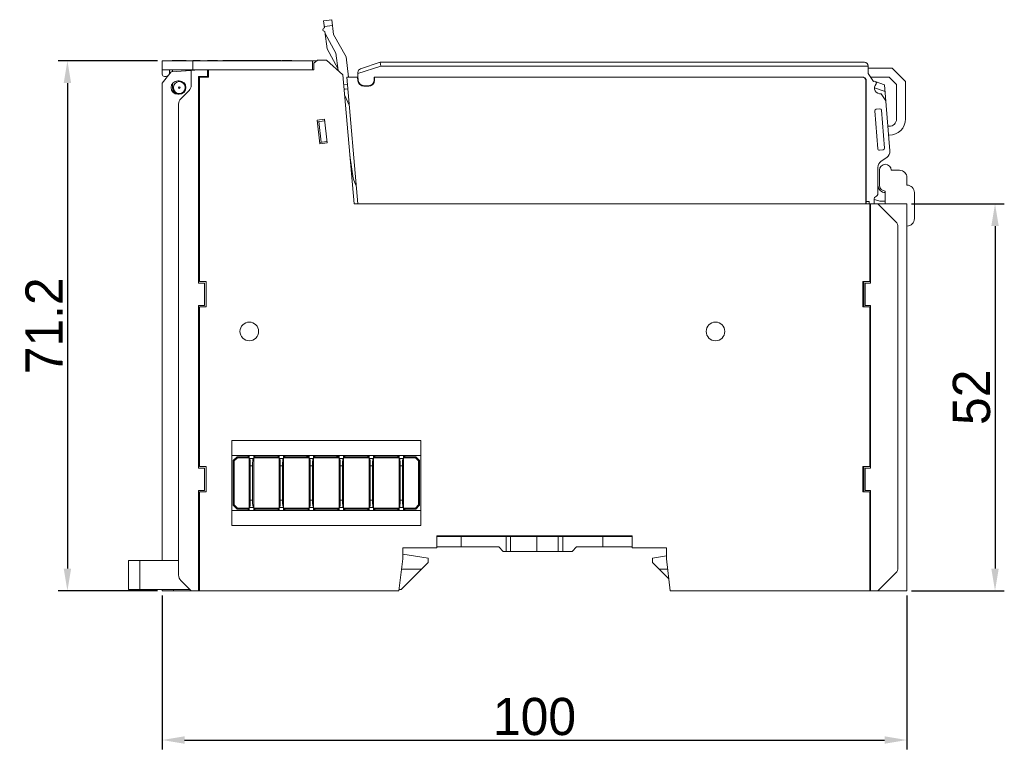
# Model space of a CAD drawing. Header units: inches. Extents: x -118 to 379, y 421 to 770.
# Tile 3 of 16: x 1 to 133, y 532 to 630. Entities that reach past the tile are written whole.
import ezdxf

# ---------------------------------------------------------------- set-up
doc = ezdxf.new("R2010")
doc.units = ezdxf.units.IN
doc.header["$LTSCALE"] = 23.1
doc.header["$MEASUREMENT"] = 0
doc.header["$PDSIZE"] = -5
doc.layers.get('0').update_dxf_attribs({"lineweight": 18})
doc.layers.get('Defpoints').update_dxf_attribs({"lineweight": 18})
for name, color, linetype, lineweight in [('1_27', 7, 'Continuous', 18), ('1_30_1_1', 7, 'Continuous', 18), ('1_39_1_1', 7, 'Continuous', 18), ('1_6', 7, 'Continuous', 18)]:
    doc.layers.add(name, color=color, linetype=linetype, lineweight=lineweight)
doc.styles.add('文字样式①', font='txt')
doc.dimstyles.new('标准样式（宋体）', dxfattribs={"dimtxt": 5, "dimasz": 3, "dimexe": 1.25, "dimexo": 0.625, "dimtad": 1, "dimtoh": 1, "dimdsep": 46, "dimtxsty": '文字样式①', "dimcen": 0, "dimdle": 6, "dimadec": 0, "dimazin": 0, "dimtfac": 1, "dimtofl": 0, "dimtmove": 0, "dimatfit": 3, "dimfxl": 0, "dimtolj": 1, "dimarcsym": 0})

# ---------------------------------------------------------------- blocks, each defined once
blk = doc.blocks.new('*D22')
at = {"color": 0, "lineweight": -2, "transparency": 16777216}
for p, q in [((20.35, 553.08), (20.35, 532.43)), ((120.35, 553.08), (120.35, 532.43)), ((23.35, 533.68), (117.35, 533.68))]:
    blk.add_line(p, q, dxfattribs=at)
at = {"color": 0, "lineweight": 13, "transparency": 16777216}
for points in [[(23.35, 534.18), (23.35, 533.18), (20.35, 533.68)], [(117.35, 534.18), (117.35, 533.18), (120.35, 533.68)]]:
    blk.add_solid(points, dxfattribs=at)
at = {"layer": 'Defpoints', "color": 0, "lineweight": 13, "transparency": 16777216}
for p in [(20.35, 553.71), (120.35, 553.71), (120.35, 533.68)]:
    blk.add_point(p, dxfattribs=at)
at = {"color": 0, "lineweight": 13, "transparency": 16777216, "insert": (70.35, 536.81), "char_height": 5, "attachment_point": 5, "style": '文字样式①'}
blk.add_mtext('\\A1;100', dxfattribs=at)
blk = doc.blocks.new('*D24')
at = {"color": 0, "lineweight": -2, "transparency": 16777216}
for p, q in [((19.73, 624.91), (6.38, 624.91)), ((7.63, 621.91), (7.63, 556.71)), ((19.73, 553.71), (6.38, 553.71))]:
    blk.add_line(p, q, dxfattribs=at)
at = {"color": 0, "lineweight": 13, "transparency": 16777216}
for points in [[(7.13, 621.91), (8.13, 621.91), (7.63, 624.91)], [(7.13, 556.71), (8.13, 556.71), (7.63, 553.71)]]:
    blk.add_solid(points, dxfattribs=at)
at = {"layer": 'Defpoints', "color": 0, "lineweight": 13, "transparency": 16777216}
for p in [(20.35, 624.91), (7.63, 553.71), (20.35, 553.71)]:
    blk.add_point(p, dxfattribs=at)
at = {"color": 0, "lineweight": 13, "transparency": 16777216, "insert": (4.5, 589.31), "char_height": 5, "attachment_point": 5, "rotation": 90, "style": '文字样式①'}
blk.add_mtext('\\A1;71.2', dxfattribs=at)
blk = doc.blocks.new('*D27')
at = {"color": 0, "lineweight": -2, "transparency": 16777216}
for p, q in [((120.98, 605.71), (133.43, 605.71)), ((132.18, 602.71), (132.18, 556.71)), ((120.98, 553.71), (133.43, 553.71))]:
    blk.add_line(p, q, dxfattribs=at)
at = {"color": 0, "lineweight": 13, "transparency": 16777216}
for points in [[(131.68, 602.71), (132.68, 602.71), (132.18, 605.71)], [(131.68, 556.71), (132.68, 556.71), (132.18, 553.71)]]:
    blk.add_solid(points, dxfattribs=at)
at = {"layer": 'Defpoints', "color": 0, "lineweight": 13, "transparency": 16777216}
for p in [(120.35, 605.71), (120.35, 553.71), (132.18, 553.71)]:
    blk.add_point(p, dxfattribs=at)
at = {"color": 0, "lineweight": 13, "transparency": 16777216, "insert": (129.05, 579.71), "char_height": 5, "attachment_point": 5, "rotation": 90, "style": '文字样式①'}
blk.add_mtext('\\A1;52', dxfattribs=at)

msp = doc.modelspace()

# ---------------------------------------------------------------- linework, layer by layer
at = {"color": 7, "linetype": 'Continuous'}
for p, q in [((20.351, 623.108), (20.351, 624.908)), ((20.351, 624.908), (41.1, 624.908)), ((21.701, 624.933), (21.701, 624.908)), ((21.701, 624.933), (23.557, 624.933)), ((21.702, 624.933), (21.702, 624.908)), ((21.926, 624.933), (21.926, 624.908)), ((22.429, 624.933), (22.429, 624.908)), ((22.911, 624.933), (22.911, 624.908)), ((23.157, 624.933), (23.157, 624.908)), ((23.176, 624.933), (23.176, 624.908)), ((23.188, 624.933), (23.188, 624.908)), ((23.334, 624.933), (23.334, 624.908)), ((23.358, 624.933), (23.358, 624.908)), ((23.419, 624.933), (23.419, 624.908)), ((23.44, 624.933), (23.44, 624.908)), ((23.524, 624.933), (23.524, 624.908)), ((23.557, 624.933), (23.557, 624.908)), ((24.451, 623.708), (24.451, 624.933)), ((25.451, 624.933), (24.451, 624.933)), ((24.701, 624.933), (24.701, 624.908)), ((25.451, 624.933), (25.451, 624.908)), ((26.451, 624.933), (26.451, 624.908)), ((26.451, 624.933), (27.777, 624.933)), ((26.472, 624.933), (26.472, 624.908)), ((26.472, 624.933), (26.472, 624.908)), ((26.584, 624.933), (26.584, 624.908)), ((26.741, 624.908), (26.741, 624.933)), ((26.929, 624.933), (26.929, 624.908)), ((27.439, 624.908), (27.439, 624.933)), ((27.657, 624.933), (27.657, 624.908)), ((27.751, 624.933), (27.751, 624.908)), ((27.777, 624.933), (27.777, 624.908)), ((28.501, 624.933), (28.501, 624.908)), ((28.501, 624.933), (36.326, 624.933)), ((28.525, 624.933), (28.525, 624.908)), ((28.554, 624.933), (28.554, 624.908)), ((28.825, 624.933), (28.825, 624.908)), ((28.923, 624.933), (28.923, 624.908)), ((28.951, 624.933), (28.951, 624.908)), ((29.023, 624.933), (29.023, 624.908)), ((29.214, 624.933), (29.214, 624.908)), ((29.602, 624.933), (29.602, 624.908)), ((29.828, 624.933), (29.828, 624.908)), ((30.247, 624.933), (30.247, 624.908)), ((30.251, 624.933), (30.251, 624.908)), ((30.275, 624.933), (30.275, 624.908)), ((31.451, 624.933), (31.451, 624.908)), ((31.551, 624.908), (31.551, 624.933)), ((31.584, 624.908), (31.584, 624.933)), ((31.673, 624.933), (31.673, 624.908)), ((31.711, 624.908), (31.711, 624.933)), ((31.801, 624.908), (31.801, 624.933)), ((32.429, 624.908), (32.429, 624.933)), ((32.664, 624.933), (32.664, 624.908)), ((32.751, 624.908), (32.751, 624.933)), ((32.76, 624.933), (32.76, 624.908)), ((32.765, 624.933), (32.765, 624.908)), ((32.775, 624.908), (32.775, 624.933)), ((33.951, 624.933), (33.951, 624.908)), ((34.051, 624.908), (34.051, 624.933)), ((34.075, 624.933), (34.075, 624.908)), ((34.083, 624.908), (34.083, 624.933)), ((34.193, 624.908), (34.193, 624.933)), ((34.333, 624.908), (34.333, 624.933)), ((34.415, 624.908), (34.415, 624.933)), ((34.569, 624.933), (34.569, 624.908)), ((34.793, 624.908), (34.793, 624.933)), ((35.129, 624.933), (35.129, 624.908)), ((35.153, 624.908), (35.153, 624.933)), ((35.251, 624.908), (35.251, 624.933)), ((35.276, 624.908), (35.276, 624.933)), ((35.406, 624.933), (35.406, 624.908)), ((35.452, 624.933), (35.452, 624.908)), ((36.053, 624.933), (36.053, 624.908)), ((36.19, 624.933), (36.19, 624.908)), ((36.301, 624.933), (36.301, 624.908)), ((36.326, 624.933), (36.326, 624.908)), ((36.451, 624.933), (36.451, 624.908)), ((36.451, 624.933), (37.775, 624.933)), ((36.52, 624.933), (36.52, 624.908)), ((36.536, 624.933), (36.536, 624.908)), ((36.541, 624.908), (36.541, 624.933)), ((36.643, 624.908), (36.643, 624.933)), ((36.647, 624.908), (36.647, 624.933)), ((36.777, 624.908), (36.777, 624.933)), ((36.907, 624.908), (36.907, 624.933)), ((36.953, 624.933), (36.953, 624.908)), ((36.958, 624.908), (36.958, 624.933)), ((37.059, 624.908), (37.059, 624.933)), ((37.06, 624.908), (37.06, 624.933)), ((37.108, 624.908), (37.108, 624.933)), ((37.329, 624.908), (37.329, 624.933)), ((37.571, 624.908), (37.571, 624.933)), ((37.63, 624.908), (37.63, 624.933)), ((37.737, 624.908), (37.737, 624.933)), ((37.739, 624.908), (37.739, 624.933)), ((37.744, 624.908), (37.744, 624.933)), ((37.751, 624.933), (37.751, 624.908)), ((37.768, 624.933), (37.768, 624.908)), ((37.77, 624.933), (37.77, 624.908)), ((37.775, 624.933), (37.775, 624.908)), ((40.525, 623.708), (40.525, 624.908)), ((41.225, 625.008), (40.725, 624.608)), ((40.725, 624.608), (40.725, 623.708)), ((42.431, 625.008), (41.225, 625.008)), ((44.616, 623.006), (42.431, 625.008)), ((20.351, 623.708), (40.725, 623.708)), ((20.351, 621.908), (21.551, 623.408)), ((20.851, 622.808), (20.651, 622.808)), ((21.351, 623.708), (21.351, 623.308)), ((21.551, 623.408), (24.251, 623.627)), ((21.751, 623.708), (21.751, 623.424)), ((23.551, 623.708), (23.551, 623.57)), ((24.251, 623.627), (25.251, 623.708)), ((24.251, 623.627), (24.251, 621.623)), ((25.251, 595.058), (25.251, 622.808)), ((25.251, 622.808), (26.551, 622.808)), ((25.351, 595.258), (25.351, 622.708)), ((25.351, 622.708), (26.551, 622.708)), ((26.251, 622.708), (26.251, 622.808)), ((26.451, 623.708), (26.451, 622.808)), ((26.551, 622.708), (26.551, 623.708)), ((44.616, 623.006), (46.129, 605.708)), ((20.351, 621.908), (20.351, 557.808)), ((21.751, 621.853), (21.751, 621.308)), ((22.651, 622.208), (22.451, 622.208)), ((21.851, 620.643), (21.851, 620.908)), ((22.451, 620.408), (22.651, 620.408)), ((22.847, 619.804), (23.958, 620.915)), ((22.555, 619.097), (22.555, 555.822)), ((41.143, 616.931), (42.136, 617.048)), ((41.517, 613.753), (41.143, 616.931)), ((41.166, 616.732), (42.159, 616.849)), ((41.692, 613.975), (41.365, 616.755)), ((42.136, 617.048), (42.51, 613.87)), ((25.251, 615.408), (25.351, 615.408)), ((41.494, 613.951), (42.487, 614.068)), ((42.51, 613.87), (41.517, 613.753)), ((25.251, 609.708), (25.351, 609.708)), ((116.651, 610.208), (116.651, 608.208)), ((119.351, 610.208), (118.251, 610.208)), ((120.351, 608.208), (120.351, 609.208)), ((25.351, 606.908), (25.251, 606.908)), ((117.451, 607.408), (117.451, 605.708)), ((121.351, 603.708), (121.351, 607.208)), ((46.129, 605.708), (115.351, 605.708)), ((115.351, 595.258), (115.351, 605.708)), ((115.451, 605.708), (120.351, 605.708)), ((115.451, 605.708), (115.451, 595.058)), ((116.451, 605.708), (118.858, 603.301)), ((120.351, 605.708), (120.351, 553.708)), ((115.351, 604.108), (115.451, 604.108)), ((119.151, 602.594), (119.151, 556.822)), ((115.451, 599.308), (115.351, 599.308)), ((115.351, 598.808), (115.451, 598.808)), ((25.351, 595.808), (25.251, 595.808)), ((26.051, 595.058), (25.251, 595.058)), ((25.351, 595.258), (26.251, 595.258)), ((26.051, 592.058), (26.051, 595.058)), ((26.251, 591.858), (26.251, 595.258)), ((115.351, 595.258), (114.451, 595.258)), ((114.451, 595.258), (114.451, 591.858)), ((114.551, 591.858), (114.551, 595.258)), ((115.451, 595.058), (114.751, 595.058)), ((114.751, 595.058), (114.751, 592.058)), ((115.451, 596.008), (115.351, 596.008)), ((115.451, 595.808), (115.351, 595.808)), ((25.251, 570.208), (25.251, 592.058)), ((25.251, 592.058), (26.051, 592.058)), ((25.251, 591.308), (25.351, 591.308)), ((25.351, 570.408), (25.351, 591.858)), ((25.351, 591.858), (26.251, 591.858)), ((115.351, 591.858), (114.451, 591.858)), ((114.751, 592.058), (115.451, 592.058)), ((115.351, 570.408), (115.351, 591.858)), ((115.351, 591.308), (115.451, 591.308)), ((115.451, 592.058), (115.451, 570.208)), ((25.351, 581.008), (25.251, 581.008)), ((115.451, 581.008), (115.351, 581.008)), ((25.251, 577.408), (25.351, 577.408)), ((115.351, 577.408), (115.451, 577.408)), ((25.251, 573.958), (25.351, 573.958)), ((55.101, 573.908), (29.701, 573.908)), ((29.701, 573.908), (29.701, 562.508)), ((55.101, 562.508), (55.101, 573.908)), ((115.351, 573.958), (115.451, 573.958)), ((25.351, 571.158), (25.251, 571.158)), ((55.101, 571.908), (29.701, 571.908)), ((115.451, 571.158), (115.351, 571.158)), ((25.351, 570.958), (25.251, 570.958)), ((26.051, 570.208), (25.251, 570.208)), ((25.351, 570.408), (26.251, 570.408)), ((26.051, 567.208), (26.051, 570.208)), ((26.251, 567.008), (26.251, 570.408)), ((115.351, 570.408), (114.451, 570.408)), ((114.451, 570.408), (114.451, 567.008)), ((114.551, 570.408), (114.551, 567.008)), ((115.451, 570.208), (114.751, 570.208)), ((114.751, 570.208), (114.751, 567.208)), ((115.451, 570.958), (115.351, 570.958)), ((25.251, 567.208), (26.051, 567.208)), ((25.251, 553.708), (25.251, 567.208)), ((114.751, 567.208), (115.451, 567.208)), ((115.451, 567.208), (115.451, 553.708)), ((25.251, 566.458), (25.351, 566.458)), ((25.351, 567.008), (26.251, 567.008)), ((25.351, 553.708), (25.351, 567.008)), ((115.351, 567.008), (114.451, 567.008)), ((115.351, 553.708), (115.351, 567.008)), ((115.351, 566.458), (115.451, 566.458)), ((29.701, 564.508), (55.101, 564.508)), ((25.251, 562.908), (25.351, 562.908)), ((55.101, 562.508), (29.701, 562.508)), ((115.351, 562.908), (115.451, 562.908)), ((57.251, 561.108), (83.451, 561.108)), ((57.251, 561.108), (57.251, 559.508)), ((57.251, 561.008), (83.451, 561.008)), ((60.501, 559.608), (60.501, 561.008)), ((66.521, 559.008), (66.521, 561.008)), ((67.112, 559.008), (67.112, 561.008)), ((69.504, 561.108), (69.504, 561.008)), ((70.675, 559.008), (70.675, 561.008)), ((71.504, 561.108), (71.504, 561.008)), ((73.524, 559.008), (73.524, 561.008)), ((74.158, 561.008), (74.158, 559.008)), ((79.501, 559.608), (79.501, 561.008)), ((83.451, 559.508), (83.451, 561.108)), ((57.251, 559.508), (52.651, 559.508)), ((52.651, 559.508), (52.651, 558.008)), ((65.551, 559.608), (57.251, 559.608)), ((66.151, 559.008), (65.551, 559.608)), ((76.001, 559.608), (75.401, 559.008)), ((76.001, 559.608), (83.451, 559.608)), ((88.051, 559.508), (83.451, 559.508)), ((88.051, 558.008), (88.051, 559.508)), ((52.651, 558.008), (52.151, 553.708)), ((52.651, 558.645), (56.051, 558.108)), ((56.051, 558.108), (56.051, 557.508)), ((66.151, 559.008), (75.401, 559.008)), ((86.201, 558.108), (88.051, 558.434)), ((86.201, 557.508), (86.201, 558.108)), ((88.551, 553.708), (88.051, 558.008)), ((15.851, 557.808), (22.555, 557.808)), ((15.851, 557.808), (15.851, 553.908)), ((17.351, 553.908), (17.351, 557.808)), ((25.351, 557.808), (25.251, 557.808)), ((56.051, 557.508), (52.451, 553.908)), ((55.151, 556.608), (52.488, 556.608)), ((88.36, 555.349), (86.201, 557.508)), ((87.101, 556.608), (88.214, 556.608)), ((118.858, 556.115), (116.451, 553.708)), ((24.255, 553.708), (22.847, 555.115)), ((15.851, 553.908), (24.055, 553.908)), ((20.351, 553.708), (20.351, 553.908)), ((20.351, 553.708), (52.151, 553.708)), ((21.851, 553.708), (21.851, 553.908)), ((25.351, 553.908), (25.251, 553.908)), ((52.451, 553.908), (52.174, 553.908)), ((88.551, 553.708), (120.351, 553.708))]:
    msp.add_line(p, q, dxfattribs=at)
for centre, radius in [((22.651, 621.308), 0.8), ((22.651, 621.308), 0.1), ((32.051, 588.558), 1.25), ((94.651, 588.558), 1.25)]:
    msp.add_circle(centre, radius, dxfattribs=at)
for centre, radius, start, end in [((20.651, 623.108), 0.3, 180, 270), ((20.851, 623.308), 0.5, 270, 308.85177), ((20.851, 623.308), 0.5, 334.17101, 0), ((22.451, 621.308), 0.9, 90, 270), ((22.651, 621.308), 0.9, 270, 90), ((23.251, 621.622), 1, 315, 0.00731), ((22.651, 621.308), 0.9, 180, 257.31115), ((23.555, 619.097), 1, 135, 180), ((117.451, 610.208), 0.8, 0, 180), ((119.351, 609.208), 1, 0, 90), ((117.451, 608.208), 0.8, 180, 270), ((120.351, 607.208), 1, 0, 90), ((118.151, 602.594), 1, 0, 45), ((120.351, 603.708), 1, 270, 0), ((118.151, 556.822), 1, 315, 0), ((23.555, 555.822), 1, 180, 225)]:
    msp.add_arc(centre, radius, start, end, dxfattribs=at)
at = {"layer": '1_27', "color": 7, "linetype": 'Continuous'}
for p, q in [((45.144, 622.708), (46.631, 605.708)), ((46.596, 622.708), (45.144, 622.708)), ((46.596, 622.708), (46.638, 622.233)), ((48.881, 622.708), (48.881, 622.308)), ((114.423, 622.708), (48.881, 622.708)), ((48.081, 621.508), (47.434, 621.508)), ((114.822, 605.708), (114.822, 622.308))]:
    msp.add_line(p, q, dxfattribs=at)
for centre, radius, start, end in [((114.422, 622.308), 0.4, 0.00006, 89.94759), ((47.434, 622.308), 0.8, 185.36354, 270), ((48.081, 622.308), 0.8, 270.00001, 0.00001)]:
    msp.add_arc(centre, radius, start, end, dxfattribs=at)
at = {"layer": '1_30_1_1', "color": 7, "linetype": 'Continuous'}
for p, q in [((32.039, 571.708), (32.039, 571.908)), ((32.039, 571.508), (32.639, 571.508)), ((32.076, 571.508), (32.098, 571.492)), ((32.579, 571.492), (32.601, 571.508)), ((32.639, 571.708), (32.639, 571.908)), ((36.064, 571.708), (36.064, 571.908)), ((36.064, 571.508), (36.664, 571.508)), ((36.101, 571.508), (36.123, 571.492)), ((36.604, 571.492), (36.626, 571.508)), ((36.664, 571.708), (36.664, 571.908)), ((40.089, 571.708), (40.089, 571.908)), ((40.089, 571.508), (40.689, 571.508)), ((40.126, 571.508), (40.148, 571.492)), ((40.629, 571.492), (40.651, 571.508)), ((40.689, 571.708), (40.689, 571.908)), ((44.114, 571.708), (44.114, 571.908)), ((44.114, 571.508), (44.714, 571.508)), ((44.151, 571.508), (44.173, 571.492)), ((44.654, 571.492), (44.676, 571.508)), ((44.714, 571.708), (44.714, 571.908)), ((48.139, 571.708), (48.139, 571.908)), ((48.139, 571.508), (48.739, 571.508)), ((48.176, 571.508), (48.198, 571.492)), ((48.679, 571.492), (48.701, 571.508)), ((48.739, 571.708), (48.739, 571.908)), ((52.164, 571.708), (52.164, 571.908)), ((52.164, 571.508), (52.764, 571.508)), ((52.201, 571.508), (52.223, 571.492)), ((52.704, 571.492), (52.726, 571.508)), ((52.764, 571.708), (52.764, 571.908)), ((32.489, 570.508), (32.189, 570.508)), ((32.189, 565.908), (32.189, 570.508)), ((32.489, 565.908), (32.489, 570.508)), ((36.514, 570.508), (36.214, 570.508)), ((36.214, 565.908), (36.214, 570.508)), ((36.514, 565.908), (36.514, 570.508)), ((40.539, 570.508), (40.239, 570.508)), ((40.239, 565.908), (40.239, 570.508)), ((40.539, 565.908), (40.539, 570.508)), ((44.564, 570.508), (44.264, 570.508)), ((44.264, 565.908), (44.264, 570.508)), ((44.564, 565.908), (44.564, 570.508)), ((48.589, 570.508), (48.289, 570.508)), ((48.289, 565.908), (48.289, 570.508)), ((48.589, 565.908), (48.589, 570.508)), ((52.614, 570.508), (52.314, 570.508)), ((52.314, 565.908), (52.314, 570.508)), ((52.614, 565.908), (52.614, 570.508)), ((32.189, 565.908), (32.489, 565.908)), ((36.214, 565.908), (36.514, 565.908)), ((40.239, 565.908), (40.539, 565.908)), ((44.264, 565.908), (44.564, 565.908)), ((48.289, 565.908), (48.589, 565.908)), ((52.314, 565.908), (52.614, 565.908)), ((32.039, 564.908), (32.639, 564.908)), ((32.039, 564.508), (32.039, 564.708)), ((32.639, 564.508), (32.639, 564.708)), ((36.064, 564.908), (36.664, 564.908)), ((36.064, 564.508), (36.064, 564.708)), ((36.664, 564.508), (36.664, 564.708)), ((40.089, 564.908), (40.689, 564.908)), ((40.089, 564.508), (40.089, 564.708)), ((40.689, 564.508), (40.689, 564.708)), ((44.114, 564.908), (44.714, 564.908)), ((44.114, 564.508), (44.114, 564.708)), ((44.714, 564.508), (44.714, 564.708)), ((48.139, 564.908), (48.739, 564.908)), ((48.139, 564.508), (48.139, 564.708)), ((48.739, 564.508), (48.739, 564.708)), ((52.164, 564.908), (52.764, 564.908)), ((52.164, 564.508), (52.164, 564.708)), ((52.764, 564.508), (52.764, 564.708))]:
    msp.add_line(p, q, dxfattribs=at)
for centre, major_axis, start_param, end_param in [((32.024, 566.37), (-0.053, 1.462), -3.1454281, -1.8963679), ((32.653, 566.37), (0.053, 1.462), -4.3868174, -3.1377572), ((36.049, 566.37), (-0.053, 1.462), -3.1454281, -1.8963679), ((36.678, 566.37), (0.053, 1.462), -4.3868174, -3.1377572), ((40.074, 566.37), (-0.053, 1.462), -3.1454281, -1.8963679), ((40.703, 566.37), (0.053, 1.462), -4.3868174, -3.1377572), ((44.099, 566.37), (-0.053, 1.462), -3.1454281, -1.8963679), ((44.728, 566.37), (0.053, 1.462), -4.3868174, -3.1377572), ((48.124, 566.37), (-0.053, 1.462), -3.1454281, -1.8963679), ((48.753, 566.37), (0.053, 1.462), -4.3868174, -3.1377572), ((52.149, 566.37), (-0.053, 1.462), -3.1454281, -1.8963679), ((52.778, 566.37), (0.053, 1.462), -4.3868174, -3.1377572)]:
    msp.add_ellipse(centre, major_axis=major_axis, ratio=0.1065909, start_param=start_param, end_param=end_param, dxfattribs=at)
for points, knots in [([(32.098, 571.492), (32.104, 571.484), (32.113, 571.464), (32.13, 571.413), (32.146, 571.329), (32.16, 571.213), (32.172, 571.082), (32.18, 570.943), (32.187, 570.751), (32.189, 570.605), (32.189, 570.508)], [0, 0, 0, 0, 0.0280402, 0.065554, 0.1644477, 0.2854331, 0.4192503, 0.5602616, 0.7052206, 1, 1, 1, 1]), ([(32.579, 571.492), (32.573, 571.484), (32.564, 571.464), (32.548, 571.413), (32.531, 571.329), (32.517, 571.213), (32.505, 571.082), (32.497, 570.943), (32.49, 570.751), (32.489, 570.605), (32.489, 570.508)], [0, 0, 0, 0, 0.0280402, 0.065554, 0.1644476, 0.2854331, 0.4192503, 0.5602616, 0.7052206, 1, 1, 1, 1]), ([(36.123, 571.492), (36.129, 571.484), (36.138, 571.464), (36.155, 571.413), (36.171, 571.329), (36.185, 571.213), (36.197, 571.082), (36.205, 570.943), (36.212, 570.751), (36.214, 570.605), (36.214, 570.508)], [0, 0, 0, 0, 0.0280402, 0.065554, 0.1644477, 0.2854331, 0.4192503, 0.5602616, 0.7052206, 1, 1, 1, 1]), ([(36.604, 571.492), (36.598, 571.484), (36.589, 571.464), (36.573, 571.413), (36.556, 571.329), (36.542, 571.213), (36.53, 571.082), (36.522, 570.943), (36.515, 570.751), (36.514, 570.605), (36.514, 570.508)], [0, 0, 0, 0, 0.0280402, 0.065554, 0.1644476, 0.2854331, 0.4192503, 0.5602616, 0.7052206, 1, 1, 1, 1]), ([(40.148, 571.492), (40.154, 571.484), (40.163, 571.464), (40.18, 571.413), (40.196, 571.329), (40.21, 571.213), (40.222, 571.082), (40.23, 570.943), (40.237, 570.751), (40.239, 570.605), (40.239, 570.508)], [0, 0, 0, 0, 0.0280402, 0.065554, 0.1644477, 0.2854331, 0.4192503, 0.5602616, 0.7052206, 1, 1, 1, 1]), ([(40.629, 571.492), (40.623, 571.484), (40.614, 571.464), (40.598, 571.413), (40.581, 571.329), (40.567, 571.213), (40.555, 571.082), (40.547, 570.943), (40.54, 570.751), (40.539, 570.605), (40.539, 570.508)], [0, 0, 0, 0, 0.0280402, 0.065554, 0.1644476, 0.2854331, 0.4192503, 0.5602616, 0.7052206, 1, 1, 1, 1]), ([(44.173, 571.492), (44.179, 571.484), (44.188, 571.464), (44.205, 571.413), (44.221, 571.329), (44.235, 571.213), (44.247, 571.082), (44.255, 570.943), (44.262, 570.751), (44.264, 570.605), (44.264, 570.508)], [0, 0, 0, 0, 0.0280402, 0.065554, 0.1644477, 0.2854331, 0.4192503, 0.5602616, 0.7052206, 1, 1, 1, 1]), ([(44.654, 571.492), (44.648, 571.484), (44.639, 571.464), (44.623, 571.413), (44.606, 571.329), (44.592, 571.213), (44.58, 571.082), (44.572, 570.943), (44.565, 570.751), (44.564, 570.605), (44.564, 570.508)], [0, 0, 0, 0, 0.0280402, 0.065554, 0.1644476, 0.2854331, 0.4192503, 0.5602616, 0.7052206, 1, 1, 1, 1]), ([(48.198, 571.492), (48.204, 571.484), (48.213, 571.464), (48.23, 571.413), (48.246, 571.329), (48.26, 571.213), (48.272, 571.082), (48.28, 570.943), (48.287, 570.751), (48.289, 570.605), (48.289, 570.508)], [0, 0, 0, 0, 0.0280402, 0.065554, 0.1644477, 0.2854331, 0.4192503, 0.5602616, 0.7052206, 1, 1, 1, 1]), ([(48.679, 571.492), (48.673, 571.484), (48.664, 571.464), (48.648, 571.413), (48.631, 571.329), (48.617, 571.213), (48.605, 571.082), (48.597, 570.943), (48.59, 570.751), (48.589, 570.605), (48.589, 570.508)], [0, 0, 0, 0, 0.0280402, 0.065554, 0.1644476, 0.2854331, 0.4192503, 0.5602616, 0.7052206, 1, 1, 1, 1]), ([(52.223, 571.492), (52.229, 571.484), (52.238, 571.464), (52.255, 571.413), (52.271, 571.329), (52.285, 571.213), (52.297, 571.082), (52.305, 570.943), (52.312, 570.751), (52.314, 570.605), (52.314, 570.508)], [0, 0, 0, 0, 0.0280402, 0.065554, 0.1644477, 0.2854331, 0.4192503, 0.5602616, 0.7052206, 1, 1, 1, 1]), ([(52.704, 571.492), (52.698, 571.484), (52.689, 571.464), (52.673, 571.413), (52.656, 571.329), (52.642, 571.213), (52.63, 571.082), (52.622, 570.943), (52.615, 570.751), (52.614, 570.605), (52.614, 570.508)], [0, 0, 0, 0, 0.0280402, 0.065554, 0.1644476, 0.2854331, 0.4192503, 0.5602616, 0.7052206, 1, 1, 1, 1])]:
    msp.add_open_spline(points, degree=3, knots=knots, dxfattribs=at)
at = {"layer": '1_39_1_1', "color": 7, "linetype": 'Continuous'}
for p, q in [((30.401, 571.708), (29.901, 571.208)), ((29.901, 571.208), (30.021, 571.158)), ((29.901, 571.208), (29.901, 565.208)), ((30.021, 571.158), (30.451, 571.588)), ((30.021, 571.158), (30.021, 565.258)), ((32.039, 571.708), (30.401, 571.708)), ((30.451, 571.588), (30.401, 571.708)), ((32.039, 571.588), (30.451, 571.588)), ((31.839, 571.908), (32.039, 571.708)), ((32.039, 564.708), (32.039, 571.708)), ((32.639, 571.708), (32.839, 571.908)), ((36.064, 571.708), (32.639, 571.708)), ((32.639, 571.708), (32.639, 564.708)), ((36.064, 571.588), (32.639, 571.588)), ((35.864, 571.908), (36.064, 571.708)), ((36.064, 564.708), (36.064, 571.708)), ((36.664, 571.708), (36.864, 571.908)), ((40.089, 571.708), (36.664, 571.708)), ((36.664, 571.708), (36.664, 564.708)), ((40.089, 571.588), (36.664, 571.588)), ((39.719, 571.908), (39.919, 571.708)), ((40.089, 571.708), (39.889, 571.908)), ((40.089, 564.708), (40.089, 571.708)), ((40.689, 571.708), (40.889, 571.908)), ((44.114, 571.708), (40.689, 571.708)), ((40.689, 564.708), (40.689, 571.708)), ((44.114, 571.588), (40.689, 571.588)), ((43.744, 571.908), (43.944, 571.708)), ((44.114, 571.708), (43.914, 571.908)), ((44.114, 564.708), (44.114, 571.708)), ((44.714, 571.708), (44.914, 571.908)), ((48.139, 571.708), (44.714, 571.708)), ((44.714, 571.708), (44.714, 564.708)), ((48.139, 571.588), (44.714, 571.588)), ((47.939, 571.908), (48.139, 571.708)), ((48.139, 564.708), (48.139, 571.708)), ((48.739, 571.708), (48.939, 571.908)), ((52.164, 571.708), (48.739, 571.708)), ((48.739, 564.708), (48.739, 571.708)), ((52.164, 571.588), (48.739, 571.588)), ((51.964, 571.908), (52.164, 571.708)), ((52.164, 564.708), (52.164, 571.708)), ((52.764, 571.708), (52.964, 571.908)), ((54.401, 571.708), (52.764, 571.708)), ((52.764, 571.708), (52.764, 564.708)), ((54.351, 571.588), (52.764, 571.588)), ((54.351, 571.588), (54.401, 571.708)), ((54.351, 571.588), (54.781, 571.158)), ((54.901, 571.208), (54.401, 571.708)), ((54.781, 571.158), (54.901, 571.208)), ((54.781, 565.258), (54.781, 571.158)), ((54.901, 565.208), (54.901, 571.208)), ((29.901, 565.208), (30.021, 565.258)), ((29.901, 565.208), (30.401, 564.708)), ((30.451, 564.828), (30.021, 565.258)), ((30.401, 564.708), (30.451, 564.828)), ((30.401, 564.708), (32.039, 564.708)), ((30.451, 564.828), (32.039, 564.828)), ((32.039, 564.708), (31.839, 564.508)), ((32.639, 564.828), (36.064, 564.828)), ((32.839, 564.508), (32.639, 564.708)), ((32.639, 564.708), (36.064, 564.708)), ((36.064, 564.708), (35.864, 564.508)), ((36.664, 564.828), (40.089, 564.828)), ((36.864, 564.508), (36.664, 564.708)), ((36.664, 564.708), (40.089, 564.708)), ((40.089, 564.708), (39.889, 564.508)), ((40.689, 564.828), (44.114, 564.828)), ((40.689, 564.708), (44.114, 564.708)), ((40.889, 564.508), (40.689, 564.708)), ((44.114, 564.708), (43.914, 564.508)), ((44.714, 564.828), (48.139, 564.828)), ((44.714, 564.708), (48.139, 564.708)), ((44.914, 564.508), (44.714, 564.708)), ((48.139, 564.708), (47.939, 564.508)), ((48.739, 564.828), (52.164, 564.828)), ((48.739, 564.708), (52.164, 564.708)), ((48.939, 564.508), (48.739, 564.708)), ((52.164, 564.708), (51.964, 564.508)), ((52.764, 564.828), (54.351, 564.828)), ((52.764, 564.708), (54.401, 564.708)), ((52.964, 564.508), (52.764, 564.708)), ((54.781, 565.258), (54.351, 564.828)), ((54.401, 564.708), (54.351, 564.828)), ((54.401, 564.708), (54.901, 565.208)), ((54.781, 565.258), (54.901, 565.208))]:
    msp.add_line(p, q, dxfattribs=at)
at = {"layer": '1_6', "color": 7, "linetype": 'Continuous'}
for p, q in [((43.125, 630.43), (42.033, 630.296)), ((42.149, 629.353), (42.033, 630.296)), ((43.223, 629.636), (42.131, 629.502)), ((43.125, 630.43), (43.369, 628.445)), ((42.496, 626.525), (42.21, 628.857)), ((43.68, 625.915), (42.246, 628.561)), ((43.369, 628.445), (45.049, 625.428)), ((43.929, 623.88), (42.496, 626.525)), ((43.963, 623.604), (43.68, 625.915)), ((45.049, 625.428), (45.383, 622.708)), ((46.631, 623.181), (49.712, 624.208)), ((46.973, 623.822), (49.631, 624.708)), ((49.631, 624.708), (49.712, 624.208)), ((49.631, 624.708), (114.659, 624.708)), ((115.159, 624.208), (49.712, 624.208)), ((115.159, 623.208), (115.159, 624.208)), ((46.631, 623.348), (46.631, 622.874)), ((46.687, 622.237), (46.631, 622.876)), ((48.831, 622.358), (48.831, 622.708)), ((48.831, 622.708), (114.435, 622.708)), ((115.159, 623.908), (118.359, 623.908)), ((115.159, 623.208), (115.864, 622.114)), ((115.481, 622.708), (117.959, 622.708)), ((118.959, 621.708), (117.959, 622.708)), ((118.359, 623.908), (120.159, 622.108)), ((45.23, 621.722), (44.733, 621.661)), ((46.71, 621.977), (46.687, 622.237)), ((47.48, 621.558), (48.35, 621.558)), ((114.822, 621.708), (114.896, 621.708)), ((114.897, 622.209), (114.884, 622.324)), ((114.896, 622.209), (114.896, 605.708)), ((117.36, 621.683), (116.083, 622.139)), ((117.36, 621.683), (118.073, 612.831)), ((118.959, 621.708), (118.959, 617.108)), ((120.159, 617.108), (120.159, 622.108)), ((44.856, 620.265), (45.472, 618.954)), ((44.928, 621.08), (45.282, 621.124)), ((115.985, 621.286), (117.434, 620.768)), ((116.909, 620.494), (117.534, 619.524)), ((116.025, 618.178), (116.434, 613.098)), ((116.724, 618.442), (116.205, 618.393)), ((117.352, 613.18), (116.942, 618.259)), ((117.809, 616.108), (117.959, 616.108)), ((117.959, 614.908), (117.906, 614.908)), ((45.997, 609.134), (45.561, 612.206)), ((116.652, 612.915), (117.171, 612.964)), ((117.642, 611.926), (116.886, 611.408)), ((116.451, 607.108), (116.451, 610.583)), ((114.822, 607.158), (114.896, 607.158)), ((114.896, 606.508), (114.822, 606.508)), ((115.296, 606.008), (114.896, 606.008)), ((115.296, 605.708), (115.296, 606.008)), ((115.351, 605.708), (115.451, 605.708)), ((115.951, 605.708), (115.951, 606.366)), ((116.451, 606.128), (115.951, 606.261))]:
    msp.add_line(p, q, dxfattribs=at)
for centre, radius, start, end in [((42.18, 629.105), 0.25, 97, 277), ((114.659, 624.208), 0.5, 0, 90), ((47.131, 623.348), 0.5, 108.43495, 180), ((47.48, 622.358), 0.8, 185.27238, 270), ((48.031, 622.358), 0.8, 270, 0), ((115.999, 621.904), 0.25, 333.85724, 122.81289), ((116.745, 621.238), 0.762, 133.18976, 282.36999), ((44.892, 621.378), 0.3, 248.67872, 277), ((116.224, 618.194), 0.2, 95.4274, 184.60594), ((116.743, 618.243), 0.2, 4.60594, 95.4274), ((117.959, 617.108), 2.2, 270, 0), ((117.959, 617.108), 1, 270, 0), ((116.633, 613.114), 0.2, 184.60594, 275.4274), ((117.152, 613.164), 0.2, 275.4274, 4.60594), ((117.076, 612.751), 1, 304.43543, 4.60594), ((117.451, 610.583), 1, 124.43543, 180), ((49.102, 609.909), 3.2, 194, 212.21851), ((117.451, 608.208), 1, 180, 270), ((115.951, 607.108), 0.5, 292.02431, 360), ((116.251, 606.366), 0.3, 112.02431, 180), ((117.058, 608.033), 2, 252.34569, 281.3735)]:
    msp.add_arc(centre, radius, start, end, dxfattribs=at)
msp.add_open_spline([(114.586, 622.68), (114.539, 622.698), (114.487, 622.708), (114.435, 622.708)], degree=3, dxfattribs=at)
for points, knots in [([(114.83, 622.467), (114.816, 622.492), (114.764, 622.569), (114.675, 622.644), (114.596, 622.677), (114.586, 622.68)], [0, 0, 0, 0, 0.2982138, 0.9092431, 1, 1, 1, 1]), ([(114.884, 622.324), (114.879, 622.345), (114.866, 622.391), (114.844, 622.441), (114.83, 622.467)], [0, 0, 0, 0, 0.4743995, 1, 1, 1, 1])]:
    msp.add_open_spline(points, degree=3, knots=knots, dxfattribs=at)

# ---------------------------------------------------------------- dimensions: what is measured, and where the dimension line sits
at = {"color": 3, "lineweight": 13}
for base, p1, p2, picture, middle in [((7.627, 553.708), (20.351, 624.908), (20.351, 553.708), '*D24', (4.502, 589.308)), ((132.177, 553.708), (120.351, 605.708), (120.351, 553.708), '*D27', (129.052, 579.708))]:
    dim = msp.add_linear_dim(base=base, p1=p1, p2=p2, angle=90, dimstyle='标准样式（宋体）', override={"dimarcsym": 1}, dxfattribs=at)
    dim.commit()
    dim.dimension.update_dxf_attribs({"geometry": picture, "text_midpoint": middle})
dim = msp.add_linear_dim(base=(120.351, 533.684), p1=(20.351, 553.708), p2=(120.351, 553.708), dimstyle='标准样式（宋体）', override={"dimarcsym": 1}, dxfattribs=at)
dim.commit()
dim.dimension.update_dxf_attribs({"geometry": '*D22', "text_midpoint": (70.351, 536.809)})

doc.saveas('drawing.dxf')
